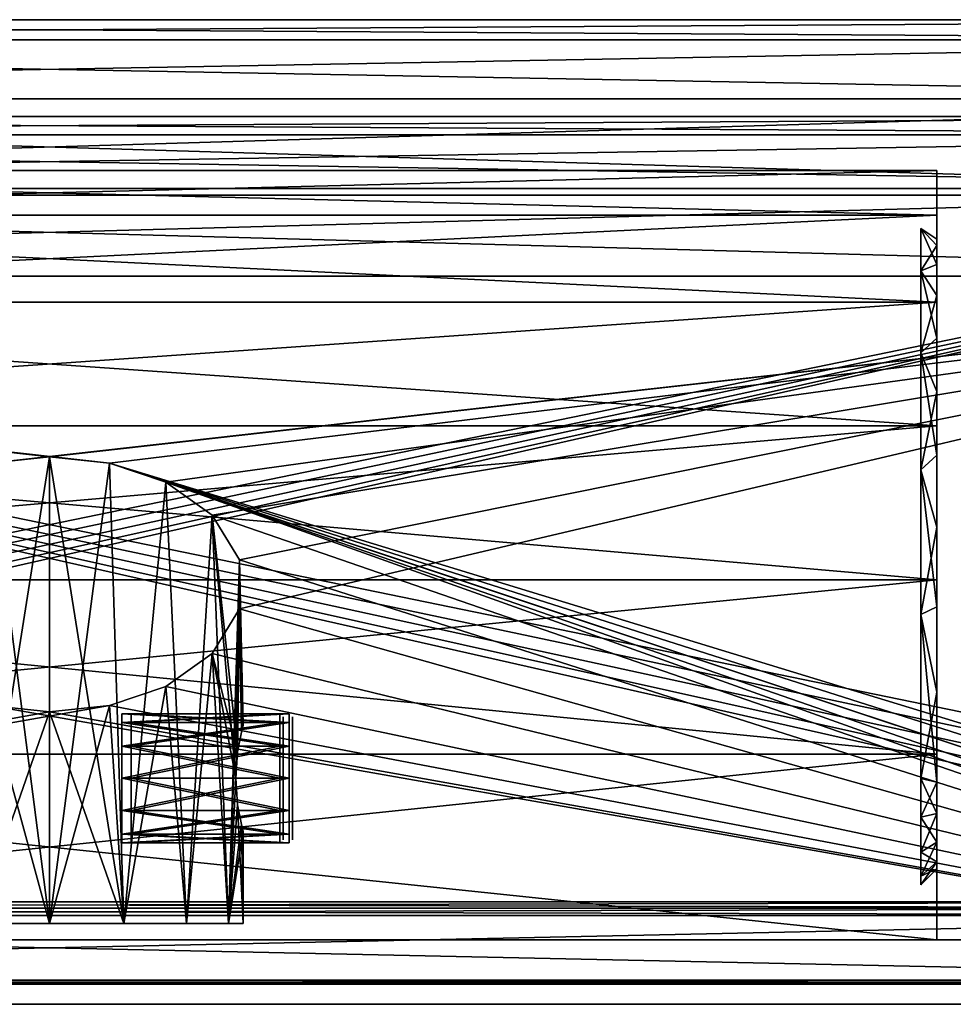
# Model space of a CAD drawing. Header units: millimetres. Extents: x -50 to 50, y 0 to 30.
# Tile 2 of 3: x -1 to 28, y 0 to 30. Entities that reach past the tile are written whole.
import ezdxf

# ---------------------------------------------------------------- set-up
doc = ezdxf.new("R2010")
doc.units = ezdxf.units.MM
doc.header["$LTSCALE"] = 65.185185
for name, color, linetype in [('1', 7, 'CONTINUOUS'), ('11', 7, 'CONTINUOUS'), ('12', 7, 'CONTINUOUS'), ('13', 7, 'CONTINUOUS'), ('14', 7, 'CONTINUOUS'), ('15', 7, 'CONTINUOUS'), ('16', 7, 'CONTINUOUS'), ('17', 7, 'CONTINUOUS'), ('18', 7, 'CONTINUOUS'), ('2', 7, 'CONTINUOUS'), ('23', 7, 'CONTINUOUS'), ('24', 7, 'CONTINUOUS'), ('25', 7, 'CONTINUOUS'), ('26', 7, 'CONTINUOUS'), ('31', 7, 'CONTINUOUS'), ('37', 7, 'CONTINUOUS'), ('41', 7, 'CONTINUOUS'), ('47', 7, 'CONTINUOUS'), ('52', 7, 'CONTINUOUS'), ('53', 7, 'CONTINUOUS'), ('54', 7, 'CONTINUOUS'), ('55', 7, 'CONTINUOUS'), ('56', 7, 'CONTINUOUS'), ('57', 7, 'CONTINUOUS'), ('58', 7, 'CONTINUOUS'), ('59', 7, 'CONTINUOUS'), ('60', 7, 'CONTINUOUS'), ('61', 7, 'CONTINUOUS'), ('62', 7, 'CONTINUOUS'), ('63', 7, 'CONTINUOUS')]:
    doc.layers.add(name, color=color, linetype=linetype)

msp = doc.modelspace()

# ---------------------------------------------------------------- linework, layer by layer
at = {"layer": '1', "color": 250, "linetype": 'Continuous', "true_color": 0x2b2b2b}
for points in [[(-49, 0, -45.5), (49, 0, -45.5), (-49, 0, 45.5), (-49, 0, -45.5)], [(-49, 0, 45.5), (49, 0, -45.5), (49, 0, 45.5), (-49, 0, 45.5)]]:
    msp.add_3dface(points, dxfattribs=at)
at = {"layer": '11', "color": 25, "linetype": 'Continuous', "true_color": 0xb36638}
for points in [[(-49.495, 4.087, -50.007), (-49.7, 4.655, -49.144), (49.7, 25.063, -18.146), (-49.495, 4.087, -50.007)], [(-49.7, 4.655, -49.144), (-49.7, 25.063, -18.146), (49.7, 25.063, -18.146), (-49.7, 4.655, -49.144)], [(-48.909, 3.606, -50.739), (-49.495, 4.087, -50.007), (49.7, 25.063, -18.146), (-48.909, 3.606, -50.739)], [(-48.033, 3.284, -51.227), (-48.909, 3.606, -50.739), (49.7, 25.063, -18.146), (-48.033, 3.284, -51.227)], [(-47, 3.171, -51.399), (-48.033, 3.284, -51.227), (49.7, 25.063, -18.146), (-47, 3.171, -51.399)], [(47, 3.171, -51.399), (-47, 3.171, -51.399), (49.7, 25.063, -18.146), (47, 3.171, -51.399)]]:
    msp.add_3dface(points, dxfattribs=at)
at = {"layer": '12', "color": 25, "linetype": 'Continuous', "true_color": 0xb36638}
for points in [[(-49.7, 30.5), (-49.7, 29.88, 6.364), (49.7, 30.5), (-49.7, 30.5)], [(49.7, 29.88, -6.364), (-49.7, 30.5), (49.7, 30.5), (49.7, 29.88, -6.364)], [(-49.7, 29.88, -6.364), (-49.7, 30.5), (49.7, 29.88, -6.364), (-49.7, 29.88, -6.364)], [(49.7, 30.5), (-49.7, 29.88, 6.364), (49.7, 29.88, 6.364), (49.7, 30.5)], [(-49.7, 29.88, 6.364), (-49.7, 28.045, 12.49), (49.7, 29.88, 6.364), (-49.7, 29.88, 6.364)], [(49.7, 28.045, -12.49), (-49.7, 29.88, -6.364), (49.7, 29.88, -6.364), (49.7, 28.045, -12.49)], [(-49.7, 28.045, -12.49), (-49.7, 29.88, -6.364), (49.7, 28.045, -12.49), (-49.7, 28.045, -12.49)], [(49.7, 29.88, 6.364), (-49.7, 28.045, 12.49), (49.7, 28.045, 12.49), (49.7, 29.88, 6.364)], [(49.7, 25.063, -18.146), (-49.7, 25.063, -18.146), (-49.7, 28.045, -12.49), (49.7, 25.063, -18.146)], [(-49.7, 28.045, 12.49), (-49.7, 25.063, 18.146), (49.7, 28.045, 12.49), (-49.7, 28.045, 12.49)], [(49.7, 25.063, -18.146), (-49.7, 28.045, -12.49), (49.7, 28.045, -12.49), (49.7, 25.063, -18.146)], [(49.7, 28.045, 12.49), (-49.7, 25.063, 18.146), (49.7, 25.063, 18.146), (49.7, 28.045, 12.49)]]:
    msp.add_3dface(points, dxfattribs=at)
at = {"layer": '13', "color": 25, "linetype": 'Continuous', "true_color": 0xb36638}
for points in [[(49.495, 4.087, 50.007), (-49.7, 25.063, 18.146), (48.909, 3.606, 50.739), (49.495, 4.087, 50.007)], [(49.7, 4.655, 49.144), (-49.7, 25.063, 18.146), (49.495, 4.087, 50.007), (49.7, 4.655, 49.144)], [(47, 3.171, 51.399), (-49.7, 25.063, 18.146), (-47, 3.171, 51.399), (47, 3.171, 51.399)], [(48.033, 3.284, 51.227), (-49.7, 25.063, 18.146), (47, 3.171, 51.399), (48.033, 3.284, 51.227)], [(49.7, 25.063, 18.146), (-49.7, 25.063, 18.146), (49.7, 4.655, 49.144), (49.7, 25.063, 18.146)], [(48.909, 3.606, 50.739), (-49.7, 25.063, 18.146), (48.033, 3.284, 51.227), (48.909, 3.606, 50.739)]]:
    msp.add_3dface(points, dxfattribs=at)
at = {"layer": '14', "color": 25, "linetype": 'Continuous', "true_color": 0xb36638}
for points in [[(-47, 0.751, 50.165), (47, 0.751, 50.165), (-47, 2.755, 51.485), (-47, 0.751, 50.165)], [(47, 0.751, 50.165), (47, 2.755, 51.485), (-47, 2.755, 51.485), (47, 0.751, 50.165)]]:
    msp.add_3dface(points, dxfattribs=at)
at = {"layer": '15', "color": 25, "linetype": 'Continuous', "true_color": 0xb36638}
for points in [[(-1.854, 16.766, 25.294), (-49.7, 22.557, 16.497), (49.7, 22.557, 16.497), (-1.854, 16.766, 25.294)], [(0, 16.959, 25), (-1.854, 16.766, 25.294), (49.7, 22.557, 16.497), (0, 16.959, 25)], [(1.854, 16.766, 25.294), (0, 16.959, 25), (49.7, 22.557, 16.497), (1.854, 16.766, 25.294)], [(3.599, 16.169, 26.199), (1.854, 16.766, 25.294), (49.7, 22.557, 16.497), (3.599, 16.169, 26.199)], [(5.041, 15.151, 27.747), (3.599, 16.169, 26.199), (49.7, 22.557, 16.497), (5.041, 15.151, 27.747)], [(5.887, 13.772, 29.841), (5.041, 15.151, 27.747), (49.7, 22.557, 16.497), (5.887, 13.772, 29.841)], [(47, 0.665, 49.749), (5.887, 12.246, 32.159), (49.7, 22.557, 16.497), (47, 0.665, 49.749)], [(5.887, 12.246, 32.159), (5.887, 13.772, 29.841), (49.7, 22.557, 16.497), (5.887, 12.246, 32.159)], [(5.041, 10.867, 34.253), (5.887, 12.246, 32.159), (47, 0.665, 49.749), (5.041, 10.867, 34.253)], [(3.599, 9.848, 35.801), (5.041, 10.867, 34.253), (47, 0.665, 49.749), (3.599, 9.848, 35.801)], [(1.854, 9.252, 36.706), (3.599, 9.848, 35.801), (47, 0.665, 49.749), (1.854, 9.252, 36.706)], [(0, 9.059, 37), (1.854, 9.252, 36.706), (-47, 0.665, 49.749), (0, 9.059, 37)], [(-1.854, 9.252, 36.706), (0, 9.059, 37), (-47, 0.665, 49.749), (-1.854, 9.252, 36.706)], [(-47, 0.665, 49.749), (1.854, 9.252, 36.706), (47, 0.665, 49.749), (-47, 0.665, 49.749)]]:
    msp.add_3dface(points, dxfattribs=at)
at = {"layer": '16', "color": 25, "linetype": 'Continuous', "true_color": 0xb36638}
for points in [[(-49.7, 27.5), (49.7, 26.937, 5.786), (-49.7, 26.937, 5.786), (-49.7, 27.5)], [(49.7, 27.5), (49.7, 26.937, 5.786), (-49.7, 27.5), (49.7, 27.5)], [(49.7, 26.937, -5.786), (49.7, 27.5), (-49.7, 26.937, -5.786), (49.7, 26.937, -5.786)], [(-49.7, 26.937, -5.786), (49.7, 27.5), (-49.7, 27.5), (-49.7, 26.937, -5.786)], [(49.7, 25.268, -11.354), (49.7, 26.937, -5.786), (-49.7, 25.268, -11.354), (49.7, 25.268, -11.354)], [(49.7, 26.937, 5.786), (49.7, 25.268, 11.354), (-49.7, 26.937, 5.786), (49.7, 26.937, 5.786)], [(-49.7, 26.937, 5.786), (49.7, 25.268, 11.354), (-49.7, 25.268, 11.354), (-49.7, 26.937, 5.786)], [(-49.7, 25.268, -11.354), (49.7, 26.937, -5.786), (-49.7, 26.937, -5.786), (-49.7, 25.268, -11.354)], [(49.7, 22.557, -16.497), (49.7, 25.268, -11.354), (-49.7, 22.557, -16.497), (49.7, 22.557, -16.497)], [(49.7, 25.268, 11.354), (49.7, 22.557, 16.497), (-49.7, 25.268, 11.354), (49.7, 25.268, 11.354)], [(-49.7, 22.557, -16.497), (49.7, 25.268, -11.354), (-49.7, 25.268, -11.354), (-49.7, 22.557, -16.497)], [(49.7, 22.557, 16.497), (-49.7, 22.557, 16.497), (-49.7, 25.268, 11.354), (49.7, 22.557, 16.497)]]:
    msp.add_3dface(points, dxfattribs=at)
at = {"layer": '17', "color": 25, "linetype": 'Continuous', "true_color": 0xb36638}
for points in [[(49.7, 22.557, -16.497), (-49.7, 22.557, -16.497), (1.854, 16.766, -25.294), (49.7, 22.557, -16.497)], [(0, 16.959, -25), (-49.7, 22.557, -16.497), (-1.854, 16.766, -25.294), (0, 16.959, -25)], [(-49.7, 22.557, -16.497), (0, 16.959, -25), (1.854, 16.766, -25.294), (-49.7, 22.557, -16.497)], [(49.7, 22.557, -16.497), (1.854, 16.766, -25.294), (49.7, 2.15, -47.494), (49.7, 22.557, -16.497)], [(49.495, 1.582, -48.357), (1.854, 16.766, -25.294), (48.909, 1.1, -49.089), (49.495, 1.582, -48.357)], [(49.7, 2.15, -47.494), (1.854, 16.766, -25.294), (49.495, 1.582, -48.357), (49.7, 2.15, -47.494)], [(1.854, 16.766, -25.294), (3.599, 16.169, -26.199), (48.909, 1.1, -49.089), (1.854, 16.766, -25.294)], [(48.033, 0.778, -49.578), (3.599, 16.169, -26.199), (47, 0.665, -49.749), (48.033, 0.778, -49.578)], [(48.909, 1.1, -49.089), (3.599, 16.169, -26.199), (48.033, 0.778, -49.578), (48.909, 1.1, -49.089)], [(3.599, 16.169, -26.199), (5.041, 15.151, -27.747), (47, 0.665, -49.749), (3.599, 16.169, -26.199)], [(5.041, 15.151, -27.747), (5.887, 13.772, -29.841), (47, 0.665, -49.749), (5.041, 15.151, -27.747)], [(5.887, 13.772, -29.841), (5.887, 12.246, -32.159), (47, 0.665, -49.749), (5.887, 13.772, -29.841)], [(5.887, 12.246, -32.159), (5.041, 10.867, -34.253), (47, 0.665, -49.749), (5.887, 12.246, -32.159)], [(5.041, 10.867, -34.253), (3.599, 9.848, -35.801), (47, 0.665, -49.749), (5.041, 10.867, -34.253)], [(3.599, 9.848, -35.801), (1.854, 9.252, -36.706), (47, 0.665, -49.749), (3.599, 9.848, -35.801)], [(47, 0.665, -49.749), (-1.854, 9.252, -36.706), (-47, 0.665, -49.749), (47, 0.665, -49.749)], [(0, 9.059, -37), (-1.854, 9.252, -36.706), (47, 0.665, -49.749), (0, 9.059, -37)], [(1.854, 9.252, -36.706), (0, 9.059, -37), (47, 0.665, -49.749), (1.854, 9.252, -36.706)]]:
    msp.add_3dface(points, dxfattribs=at)
at = {"layer": '18', "color": 25, "linetype": 'Continuous', "true_color": 0xb36638}
for points in [[(-47, 0.751, -50.165), (-47, 2.755, -51.485), (47, 2.755, -51.485), (-47, 0.751, -50.165)], [(47, 0.751, -50.165), (-47, 0.751, -50.165), (47, 2.755, -51.485), (47, 0.751, -50.165)]]:
    msp.add_3dface(points, dxfattribs=at)
at = {"layer": '2', "color": 250, "linetype": 'Continuous', "true_color": 0x2b2b2b}
for points in [[(-49, 2, 45.5), (49, 2, 45.5), (-49, 2, -45.5), (-49, 2, 45.5)], [(-49, 2, -45.5), (49, 2, 45.5), (49, 2, -45.5), (-49, 2, -45.5)]]:
    msp.add_3dface(points, dxfattribs=at)
at = {"layer": '23', "color": 25, "linetype": 'Continuous', "true_color": 0xb36638}
for points in [[(0, 16.959, 25), (1.854, 16.766, 25.294), (0, 2.5, 25), (0, 16.959, 25)], [(0, 2.5, 25), (1.854, 16.766, 25.294), (2.296, 2.5, 25.457), (0, 2.5, 25)], [(1.854, 16.766, 25.294), (3.599, 16.169, 26.199), (2.296, 2.5, 25.457), (1.854, 16.766, 25.294)], [(2.296, 2.5, 25.457), (3.599, 16.169, 26.199), (4.243, 2.5, 26.757), (2.296, 2.5, 25.457)], [(3.599, 16.169, 26.199), (5.041, 15.151, 27.747), (4.243, 2.5, 26.757), (3.599, 16.169, 26.199)], [(4.243, 2.5, 26.757), (5.041, 15.151, 27.747), (5.543, 2.5, 28.704), (4.243, 2.5, 26.757)], [(5.041, 15.151, 27.747), (5.887, 13.772, 29.841), (5.543, 2.5, 28.704), (5.041, 15.151, 27.747)], [(5.543, 2.5, 28.704), (5.887, 13.772, 29.841), (5.769, 7, 29.35), (5.543, 2.5, 28.704)], [(5.769, 7, 29.35), (5.887, 13.772, 29.841), (5.827, 7.82, 29.568), (5.769, 7, 29.35)], [(5.827, 7.82, 29.568), (5.887, 13.772, 29.841), (5.944, 8.432, 30.18), (5.827, 7.82, 29.568)], [(5.887, 13.772, 29.841), (5.887, 12.246, 32.159), (5.944, 8.432, 30.18), (5.887, 13.772, 29.841)], [(5.887, 12.246, 32.159), (5.041, 10.867, 34.253), (5.827, 7.82, 32.432), (5.887, 12.246, 32.159)], [(5.944, 8.432, 31.82), (5.887, 12.246, 32.159), (5.827, 7.82, 32.432), (5.944, 8.432, 31.82)], [(5.944, 8.432, 30.18), (5.887, 12.246, 32.159), (6, 8.65, 31), (5.944, 8.432, 30.18)], [(6, 8.65, 31), (5.887, 12.246, 32.159), (5.944, 8.432, 31.82), (6, 8.65, 31)], [(5.041, 10.867, 34.253), (3.599, 9.848, 35.801), (4.243, 2.5, 35.243), (5.041, 10.867, 34.253)], [(5.543, 2.5, 33.296), (5.041, 10.867, 34.253), (4.243, 2.5, 35.243), (5.543, 2.5, 33.296)], [(5.041, 10.867, 34.253), (5.543, 2.5, 33.296), (5.769, 7, 32.65), (5.041, 10.867, 34.253)], [(5.041, 10.867, 34.253), (5.769, 7, 32.65), (5.827, 7.82, 32.432), (5.041, 10.867, 34.253)], [(3.599, 9.848, 35.801), (1.854, 9.252, 36.706), (2.296, 2.5, 36.543), (3.599, 9.848, 35.801)], [(4.243, 2.5, 35.243), (3.599, 9.848, 35.801), (2.296, 2.5, 36.543), (4.243, 2.5, 35.243)], [(1.854, 9.252, 36.706), (0, 9.059, 37), (2.296, 2.5, 36.543), (1.854, 9.252, 36.706)], [(2.296, 2.5, 36.543), (0, 9.059, 37), (0, 2.5, 37), (2.296, 2.5, 36.543)], [(5.769, 7, 32.65), (5.543, 2.5, 33.296), (5.827, 6.18, 32.432), (5.769, 7, 32.65)], [(5.827, 6.18, 29.568), (5.543, 2.5, 28.704), (5.769, 7, 29.35), (5.827, 6.18, 29.568)], [(5.543, 2.5, 33.296), (6, 2.5, 31), (5.827, 6.18, 32.432), (5.543, 2.5, 33.296)], [(5.944, 5.568, 30.18), (5.543, 2.5, 28.704), (5.827, 6.18, 29.568), (5.944, 5.568, 30.18)], [(5.827, 6.18, 32.432), (6, 2.5, 31), (5.944, 5.568, 31.82), (5.827, 6.18, 32.432)], [(6, 5.35, 31), (5.543, 2.5, 28.704), (5.944, 5.568, 30.18), (6, 5.35, 31)], [(5.944, 5.568, 31.82), (6, 2.5, 31), (6, 5.35, 31), (5.944, 5.568, 31.82)], [(6, 2.5, 31), (5.543, 2.5, 28.704), (6, 5.35, 31), (6, 2.5, 31)]]:
    msp.add_3dface(points, dxfattribs=at)
at = {"layer": '24', "color": 25, "linetype": 'Continuous', "true_color": 0xb36638}
for points in [[(-1.854, 16.766, 25.294), (0, 16.959, 25), (-2.296, 2.5, 25.457), (-1.854, 16.766, 25.294)], [(0, 16.959, 25), (0, 2.5, 25), (-2.296, 2.5, 25.457), (0, 16.959, 25)], [(0, 2.5, 37), (-1.854, 9.252, 36.706), (-2.296, 2.5, 36.543), (0, 2.5, 37)], [(0, 9.059, 37), (-1.854, 9.252, 36.706), (0, 2.5, 37), (0, 9.059, 37)]]:
    msp.add_3dface(points, dxfattribs=at)
at = {"layer": '25', "color": 25, "linetype": 'Continuous', "true_color": 0xb36638}
for points in [[(1.854, 16.766, -25.294), (0, 16.959, -25), (2.296, 2.5, -25.457), (1.854, 16.766, -25.294)], [(2.296, 2.5, -25.457), (0, 16.959, -25), (0, 2.5, -25), (2.296, 2.5, -25.457)], [(3.599, 16.169, -26.199), (1.854, 16.766, -25.294), (2.296, 2.5, -25.457), (3.599, 16.169, -26.199)], [(4.243, 2.5, -26.757), (3.599, 16.169, -26.199), (2.296, 2.5, -25.457), (4.243, 2.5, -26.757)], [(5.041, 15.151, -27.747), (3.599, 16.169, -26.199), (4.243, 2.5, -26.757), (5.041, 15.151, -27.747)], [(5.543, 2.5, -28.704), (5.041, 15.151, -27.747), (4.243, 2.5, -26.757), (5.543, 2.5, -28.704)], [(5.887, 13.772, -29.841), (5.041, 15.151, -27.747), (5.827, 7.82, -29.568), (5.887, 13.772, -29.841)], [(5.041, 15.151, -27.747), (5.769, 7, -29.35), (5.827, 7.82, -29.568), (5.041, 15.151, -27.747)], [(5.041, 15.151, -27.747), (5.543, 2.5, -28.704), (5.769, 7, -29.35), (5.041, 15.151, -27.747)], [(5.944, 8.432, -30.18), (5.887, 13.772, -29.841), (5.827, 7.82, -29.568), (5.944, 8.432, -30.18)], [(5.887, 12.246, -32.159), (5.887, 13.772, -29.841), (5.944, 8.432, -31.82), (5.887, 12.246, -32.159)], [(6, 8.65, -31), (5.887, 13.772, -29.841), (5.944, 8.432, -30.18), (6, 8.65, -31)], [(5.944, 8.432, -31.82), (5.887, 13.772, -29.841), (6, 8.65, -31), (5.944, 8.432, -31.82)], [(5.041, 10.867, -34.253), (5.887, 12.246, -32.159), (5.543, 2.5, -33.296), (5.041, 10.867, -34.253)], [(5.543, 2.5, -33.296), (5.887, 12.246, -32.159), (5.769, 7, -32.65), (5.543, 2.5, -33.296)], [(5.769, 7, -32.65), (5.887, 12.246, -32.159), (5.827, 7.82, -32.432), (5.769, 7, -32.65)], [(5.827, 7.82, -32.432), (5.887, 12.246, -32.159), (5.944, 8.432, -31.82), (5.827, 7.82, -32.432)], [(3.599, 9.848, -35.801), (5.041, 10.867, -34.253), (4.243, 2.5, -35.243), (3.599, 9.848, -35.801)], [(4.243, 2.5, -35.243), (5.041, 10.867, -34.253), (5.543, 2.5, -33.296), (4.243, 2.5, -35.243)], [(1.854, 9.252, -36.706), (3.599, 9.848, -35.801), (2.296, 2.5, -36.543), (1.854, 9.252, -36.706)], [(2.296, 2.5, -36.543), (3.599, 9.848, -35.801), (4.243, 2.5, -35.243), (2.296, 2.5, -36.543)], [(0, 2.5, -37), (1.854, 9.252, -36.706), (2.296, 2.5, -36.543), (0, 2.5, -37)], [(0, 9.059, -37), (1.854, 9.252, -36.706), (0, 2.5, -37), (0, 9.059, -37)], [(5.827, 6.18, -32.432), (5.543, 2.5, -33.296), (5.769, 7, -32.65), (5.827, 6.18, -32.432)], [(5.769, 7, -29.35), (5.543, 2.5, -28.704), (5.827, 6.18, -29.568), (5.769, 7, -29.35)], [(5.944, 5.568, -31.82), (5.543, 2.5, -33.296), (5.827, 6.18, -32.432), (5.944, 5.568, -31.82)], [(5.543, 2.5, -28.704), (6, 2.5, -31), (5.827, 6.18, -29.568), (5.543, 2.5, -28.704)], [(5.827, 6.18, -29.568), (6, 2.5, -31), (5.944, 5.568, -30.18), (5.827, 6.18, -29.568)], [(6, 5.35, -31), (5.543, 2.5, -33.296), (5.944, 5.568, -31.82), (6, 5.35, -31)], [(5.944, 5.568, -30.18), (6, 2.5, -31), (6, 5.35, -31), (5.944, 5.568, -30.18)], [(6, 2.5, -31), (5.543, 2.5, -33.296), (6, 5.35, -31), (6, 2.5, -31)]]:
    msp.add_3dface(points, dxfattribs=at)
at = {"layer": '26', "color": 25, "linetype": 'Continuous', "true_color": 0xb36638}
for points in [[(0, 16.959, -25), (-1.854, 16.766, -25.294), (0, 2.5, -25), (0, 16.959, -25)], [(0, 2.5, -25), (-1.854, 16.766, -25.294), (-2.296, 2.5, -25.457), (0, 2.5, -25)], [(-1.854, 9.252, -36.706), (0, 9.059, -37), (-2.296, 2.5, -36.543), (-1.854, 9.252, -36.706)], [(0, 9.059, -37), (0, 2.5, -37), (-2.296, 2.5, -36.543), (0, 9.059, -37)]]:
    msp.add_3dface(points, dxfattribs=at)
at = {"layer": '31', "color": 25, "linetype": 'Continuous', "true_color": 0xb36638}
for points in [[(-47, 3.171, -51.399), (47, 2.981, -51.528), (-47, 2.981, -51.528), (-47, 3.171, -51.399)], [(-47, 3.171, -51.399), (47, 3.171, -51.399), (47, 2.981, -51.528), (-47, 3.171, -51.399)], [(47, 2.981, -51.528), (47, 2.755, -51.485), (-47, 2.981, -51.528), (47, 2.981, -51.528)], [(47, 2.755, -51.485), (-47, 2.755, -51.485), (-47, 2.981, -51.528), (47, 2.755, -51.485)]]:
    msp.add_3dface(points, dxfattribs=at)
at = {"layer": '37', "color": 25, "linetype": 'Continuous', "true_color": 0xb36638}
for points in [[(47, 3.171, 51.399), (-47, 2.981, 51.528), (47, 2.981, 51.528), (47, 3.171, 51.399)], [(47, 3.171, 51.399), (-47, 3.171, 51.399), (-47, 2.981, 51.528), (47, 3.171, 51.399)], [(-47, 2.755, 51.485), (47, 2.755, 51.485), (47, 2.981, 51.528), (-47, 2.755, 51.485)], [(-47, 2.981, 51.528), (-47, 2.755, 51.485), (47, 2.981, 51.528), (-47, 2.981, 51.528)]]:
    msp.add_3dface(points, dxfattribs=at)
at = {"layer": '41', "color": 25, "linetype": 'Continuous', "true_color": 0xb36638}
for points in [[(47, 0.622, 49.975), (47, 0.751, 50.165), (-47, 0.622, 49.975), (47, 0.622, 49.975)], [(47, 0.751, 50.165), (-47, 0.751, 50.165), (-47, 0.622, 49.975), (47, 0.751, 50.165)], [(-47, 0.665, 49.749), (47, 0.665, 49.749), (47, 0.622, 49.975), (-47, 0.665, 49.749)], [(-47, 0.665, 49.749), (47, 0.622, 49.975), (-47, 0.622, 49.975), (-47, 0.665, 49.749)]]:
    msp.add_3dface(points, dxfattribs=at)
at = {"layer": '47', "color": 25, "linetype": 'Continuous', "true_color": 0xb36638}
for points in [[(-47, 0.622, -49.975), (-47, 0.751, -50.165), (47, 0.622, -49.975), (-47, 0.622, -49.975)], [(-47, 0.751, -50.165), (47, 0.751, -50.165), (47, 0.622, -49.975), (-47, 0.751, -50.165)], [(47, 0.665, -49.749), (-47, 0.665, -49.749), (-47, 0.622, -49.975), (47, 0.665, -49.749)], [(47, 0.665, -49.749), (-47, 0.622, -49.975), (47, 0.622, -49.975), (47, 0.665, -49.749)]]:
    msp.add_3dface(points, dxfattribs=at)
at = {"layer": '52', "color": 9, "linetype": 'Continuous', "true_color": 0xc2b8c9}
for points in [[(27.5, 25.825, 2.893), (27.5, 24.44, 8.511), (27.5, 23.019, 8.029), (27.5, 25.825, 2.893)], [(27.5, 25.825, -2.893), (27.5, 25.825, 2.893), (27.5, 24.334, -2.73), (27.5, 25.825, -2.893)], [(27.5, 24.334, -2.73), (27.5, 25.825, 2.893), (27.5, 24.334, 2.73), (27.5, 24.334, -2.73)], [(27.5, 23.019, -8.029), (27.5, 25.825, -2.893), (27.5, 24.334, -2.73), (27.5, 23.019, -8.029)], [(27.5, 24.44, -8.511), (27.5, 25.825, -2.893), (27.5, 23.019, -8.029), (27.5, 24.44, -8.511)], [(27.5, 24.334, 2.73), (27.5, 25.825, 2.893), (27.5, 23.019, 8.029), (27.5, 24.334, 2.73)], [(27.5, 24.44, 8.511), (27.5, 21.752, 13.634), (27.5, 20.466, 12.855), (27.5, 24.44, 8.511)], [(27.5, 23.019, 8.029), (27.5, 24.44, 8.511), (27.5, 20.466, 12.855), (27.5, 23.019, 8.029)], [(27.5, 20.466, -12.855), (27.5, 24.44, -8.511), (27.5, 23.019, -8.029), (27.5, 20.466, -12.855)], [(27.5, 21.752, -13.634), (27.5, 24.44, -8.511), (27.5, 20.466, -12.855), (27.5, 21.752, -13.634)], [(27.5, 21.752, 13.634), (27.5, 17.915, 17.964), (27.5, 16.826, 16.925), (27.5, 21.752, 13.634)], [(27.5, 20.466, 12.855), (27.5, 21.752, 13.634), (27.5, 16.826, 16.925), (27.5, 20.466, 12.855)], [(27.5, 16.826, -16.925), (27.5, 21.752, -13.634), (27.5, 20.466, -12.855), (27.5, 16.826, -16.925)], [(27.5, 17.915, -17.964), (27.5, 21.752, -13.634), (27.5, 16.826, -16.925), (27.5, 17.915, -17.964)], [(27.5, 16.826, 16.925), (27.5, 17.915, 17.964), (27.5, 12.313, 19.997), (27.5, 16.826, 16.925)], [(27.5, 17.915, 17.964), (27.5, 13.153, 21.251), (27.5, 12.313, 19.997), (27.5, 17.915, 17.964)], [(27.5, 12.313, -19.997), (27.5, 17.915, -17.964), (27.5, 16.826, -16.925), (27.5, 12.313, -19.997)], [(27.5, 13.153, -21.251), (27.5, 17.915, -17.964), (27.5, 12.313, -19.997), (27.5, 13.153, -21.251)], [(27.5, 12.313, 19.997), (27.5, 13.153, 21.251), (27.5, 7.192, 21.893), (27.5, 12.313, 19.997)], [(27.5, 13.153, 21.251), (27.5, 7.744, 23.303), (27.5, 7.192, 21.893), (27.5, 13.153, 21.251)], [(27.5, 7.192, -21.893), (27.5, 13.153, -21.251), (27.5, 12.313, -19.997), (27.5, 7.192, -21.893)], [(27.5, 7.744, -23.303), (27.5, 13.153, -21.251), (27.5, 7.192, -21.893), (27.5, 7.744, -23.303)], [(27.5, 7.744, 23.303), (27.5, 2, 24), (27.5, 4.639, 21.327), (27.5, 7.744, 23.303)], [(27.5, 7.192, 21.893), (27.5, 7.744, 23.303), (27.5, 5.851, 21.903), (27.5, 7.192, 21.893)], [(27.5, 5.851, 21.903), (27.5, 7.744, 23.303), (27.5, 4.639, 21.327), (27.5, 5.851, 21.903)], [(27.5, 5.851, -21.903), (27.5, 7.744, -23.303), (27.5, 7.192, -21.893), (27.5, 5.851, -21.903)], [(27.5, 2, -24), (27.5, 7.744, -23.303), (27.5, 5.851, -21.903), (27.5, 2, -24)], [(27.5, 4.639, -21.327), (27.5, 2, -24), (27.5, 5.851, -21.903), (27.5, 4.639, -21.327)], [(27.5, 4.639, 21.327), (27.5, 2, 24), (27.5, 3.8, 20.281), (27.5, 4.639, 21.327)], [(27.5, 3.8, -20.281), (27.5, 2, -24), (27.5, 4.639, -21.327), (27.5, 3.8, -20.281)], [(27.5, 2, 24), (27.5, 3.5, 18.974), (27.5, 3.8, 20.281), (27.5, 2, 24)], [(27.5, 3.5, -18.974), (27.5, 2, -24), (27.5, 3.8, -20.281), (27.5, 3.5, -18.974)], [(27.5, 2, 24), (27.5, 2, -24), (27.5, 3.5, 18.974), (27.5, 2, 24)], [(27.5, 3.5, 18.974), (27.5, 2, -24), (27.5, 3.5, -18.974), (27.5, 3.5, 18.974)]]:
    msp.add_3dface(points, dxfattribs=at)
at = {"layer": '53', "color": 9, "linetype": 'Continuous', "true_color": 0xc2b8c9}
for points in [[(-27.5, 24.44, -8.511), (-27.5, 25.825, -2.893), (27.5, 24.44, -8.511), (-27.5, 24.44, -8.511)], [(-27.5, 25.825, -2.893), (-27.5, 25.825, 2.893), (27.5, 25.825, -2.893), (-27.5, 25.825, -2.893)], [(-27.5, 25.825, -2.893), (27.5, 25.825, -2.893), (27.5, 24.44, -8.511), (-27.5, 25.825, -2.893)], [(-27.5, 25.825, 2.893), (-27.5, 24.44, 8.511), (27.5, 25.825, 2.893), (-27.5, 25.825, 2.893)], [(-27.5, 25.825, 2.893), (27.5, 25.825, 2.893), (27.5, 25.825, -2.893), (-27.5, 25.825, 2.893)], [(-27.5, 24.44, 8.511), (27.5, 24.44, 8.511), (27.5, 25.825, 2.893), (-27.5, 24.44, 8.511)], [(-27.5, 24.44, -8.511), (27.5, 24.44, -8.511), (27.5, 21.752, -13.634), (-27.5, 24.44, -8.511)], [(-27.5, 21.752, -13.634), (-27.5, 24.44, -8.511), (27.5, 21.752, -13.634), (-27.5, 21.752, -13.634)], [(-27.5, 21.752, 13.634), (27.5, 21.752, 13.634), (27.5, 24.44, 8.511), (-27.5, 21.752, 13.634)], [(-27.5, 24.44, 8.511), (-27.5, 21.752, 13.634), (27.5, 24.44, 8.511), (-27.5, 24.44, 8.511)], [(-27.5, 21.752, -13.634), (27.5, 21.752, -13.634), (27.5, 17.915, -17.964), (-27.5, 21.752, -13.634)], [(-27.5, 17.915, -17.964), (-27.5, 21.752, -13.634), (27.5, 17.915, -17.964), (-27.5, 17.915, -17.964)], [(-27.5, 17.915, 17.964), (27.5, 17.915, 17.964), (27.5, 21.752, 13.634), (-27.5, 17.915, 17.964)], [(-27.5, 21.752, 13.634), (-27.5, 17.915, 17.964), (27.5, 21.752, 13.634), (-27.5, 21.752, 13.634)], [(-27.5, 17.915, -17.964), (27.5, 17.915, -17.964), (27.5, 13.153, -21.251), (-27.5, 17.915, -17.964)], [(-27.5, 13.153, -21.251), (-27.5, 17.915, -17.964), (27.5, 13.153, -21.251), (-27.5, 13.153, -21.251)], [(-27.5, 13.153, 21.251), (27.5, 13.153, 21.251), (27.5, 17.915, 17.964), (-27.5, 13.153, 21.251)], [(-27.5, 17.915, 17.964), (-27.5, 13.153, 21.251), (27.5, 17.915, 17.964), (-27.5, 17.915, 17.964)], [(-27.5, 13.153, -21.251), (27.5, 13.153, -21.251), (27.5, 7.744, -23.303), (-27.5, 13.153, -21.251)], [(-27.5, 7.744, -23.303), (-27.5, 13.153, -21.251), (27.5, 7.744, -23.303), (-27.5, 7.744, -23.303)], [(-27.5, 7.744, 23.303), (27.5, 7.744, 23.303), (27.5, 13.153, 21.251), (-27.5, 7.744, 23.303)], [(-27.5, 13.153, 21.251), (-27.5, 7.744, 23.303), (27.5, 13.153, 21.251), (-27.5, 13.153, 21.251)], [(-27.5, 7.744, -23.303), (27.5, 7.744, -23.303), (27.5, 2, -24), (-27.5, 7.744, -23.303)], [(-27.5, 2, -24), (-27.5, 7.744, -23.303), (27.5, 2, -24), (-27.5, 2, -24)], [(-27.5, 2, 24), (27.5, 2, 24), (27.5, 7.744, 23.303), (-27.5, 2, 24)], [(-27.5, 7.744, 23.303), (-27.5, 2, 24), (27.5, 7.744, 23.303), (-27.5, 7.744, 23.303)]]:
    msp.add_3dface(points, dxfattribs=at)
at = {"layer": '54', "color": 250, "linetype": 'Continuous', "true_color": 0x1c1c1c}
for points in [[(27.5, 23.504, -2.899), (27.5, 23.7, 0), (27.5, 4.2, -18.881), (27.5, 23.504, -2.899)], [(27.5, 23.7, 0), (27.5, 23.504, 2.899), (27.5, 4.2, -18.881), (27.5, 23.7, 0)], [(27.5, 22.92, -5.746), (27.5, 23.504, -2.899), (27.5, 4.2, -18.881), (27.5, 22.92, -5.746)], [(27.5, 23.504, 2.899), (27.5, 22.92, 5.746), (27.5, 4.2, -18.881), (27.5, 23.504, 2.899)], [(27.5, 21.958, -8.488), (27.5, 22.92, -5.746), (27.5, 4.2, -18.881), (27.5, 21.958, -8.488)], [(27.5, 22.92, 5.746), (27.5, 21.958, 8.488), (27.5, 4.2, -18.881), (27.5, 22.92, 5.746)], [(27.5, 20.637, -11.076), (27.5, 21.958, -8.488), (27.5, 4.2, -18.881), (27.5, 20.637, -11.076)], [(27.5, 21.958, 8.488), (27.5, 20.637, 11.076), (27.5, 4.2, -18.881), (27.5, 21.958, 8.488)], [(27.5, 20.637, 11.076), (27.5, 18.979, 13.462), (27.5, 4.2, -18.881), (27.5, 20.637, 11.076)], [(27.5, 18.979, -13.462), (27.5, 20.637, -11.076), (27.5, 4.2, -18.881), (27.5, 18.979, -13.462)], [(27.5, 17.015, -15.604), (27.5, 18.979, -13.462), (27.5, 4.2, -18.881), (27.5, 17.015, -15.604)], [(27.5, 18.979, 13.462), (27.5, 17.015, 15.604), (27.5, 4.2, -18.881), (27.5, 18.979, 13.462)], [(27.5, 14.781, -17.463), (27.5, 17.015, -15.604), (27.5, 4.2, -18.881), (27.5, 14.781, -17.463)], [(27.5, 17.015, 15.604), (27.5, 14.781, 17.463), (27.5, 4.2, -18.881), (27.5, 17.015, 15.604)], [(27.5, 12.317, -19.004), (27.5, 14.781, -17.463), (27.5, 4.2, -18.881), (27.5, 12.317, -19.004)], [(27.5, 14.781, 17.463), (27.5, 12.317, 19.004), (27.5, 4.2, 18.881), (27.5, 14.781, 17.463)], [(27.5, 4.2, -18.881), (27.5, 14.781, 17.463), (27.5, 4.2, 18.881), (27.5, 4.2, -18.881)], [(27.5, 9.669, -20.199), (27.5, 12.317, -19.004), (27.5, 4.417, -19.835), (27.5, 9.669, -20.199)], [(27.5, 4.417, -19.835), (27.5, 12.317, -19.004), (27.5, 4.2, -18.881), (27.5, 4.417, -19.835)], [(27.5, 4.2, 18.881), (27.5, 12.317, 19.004), (27.5, 4.417, 19.835), (27.5, 4.2, 18.881)], [(27.5, 12.317, 19.004), (27.5, 9.669, 20.199), (27.5, 4.417, 19.835), (27.5, 12.317, 19.004)], [(27.5, 6.884, -21.028), (27.5, 9.669, -20.199), (27.5, 5.906, -21.025), (27.5, 6.884, -21.028)], [(27.5, 5.906, -21.025), (27.5, 9.669, -20.199), (27.5, 5.026, -20.6), (27.5, 5.906, -21.025)], [(27.5, 5.026, -20.6), (27.5, 9.669, -20.199), (27.5, 4.417, -19.835), (27.5, 5.026, -20.6)], [(27.5, 4.417, 19.835), (27.5, 9.669, 20.199), (27.5, 5.026, 20.6), (27.5, 4.417, 19.835)], [(27.5, 9.669, 20.199), (27.5, 6.884, 21.028), (27.5, 5.026, 20.6), (27.5, 9.669, 20.199)], [(27.5, 5.026, 20.6), (27.5, 6.884, 21.028), (27.5, 5.906, 21.025), (27.5, 5.026, 20.6)]]:
    msp.add_3dface(points, dxfattribs=at)
at = {"layer": '55', "color": 250, "linetype": 'Continuous', "true_color": 0x1c1c1c}
for points in [[(27, 24.034, -2.698), (27.5, 22.92, -5.746), (27, 22.724, -7.933), (27, 24.034, -2.698)], [(27.5, 23.504, -2.899), (27.5, 22.92, -5.746), (27, 24.034, -2.698), (27.5, 23.504, -2.899)], [(27, 24.034, 2.698), (27.5, 23.7, 0), (27, 24.034, -2.698), (27, 24.034, 2.698)], [(27.5, 23.7, 0), (27.5, 23.504, -2.899), (27, 24.034, -2.698), (27.5, 23.7, 0)], [(27, 22.724, 7.933), (27.5, 23.504, 2.899), (27, 24.034, 2.698), (27, 22.724, 7.933)], [(27.5, 23.504, 2.899), (27.5, 23.7, 0), (27, 24.034, 2.698), (27.5, 23.504, 2.899)], [(27.5, 22.92, 5.746), (27.5, 23.504, 2.899), (27, 22.724, 7.933), (27.5, 22.92, 5.746)], [(27.5, 21.958, 8.488), (27.5, 22.92, 5.746), (27, 22.724, 7.933), (27.5, 21.958, 8.488)], [(27.5, 22.92, -5.746), (27.5, 21.958, -8.488), (27, 22.724, -7.933), (27.5, 22.92, -5.746)], [(27, 22.724, -7.933), (27.5, 20.637, -11.076), (27, 20.181, -12.693), (27, 22.724, -7.933)], [(27.5, 21.958, -8.488), (27.5, 20.637, -11.076), (27, 22.724, -7.933), (27.5, 21.958, -8.488)], [(27, 20.181, 12.693), (27.5, 21.958, 8.488), (27, 22.724, 7.933), (27, 20.181, 12.693)], [(27.5, 20.637, 11.076), (27.5, 21.958, 8.488), (27, 20.181, 12.693), (27.5, 20.637, 11.076)], [(27.5, 20.637, -11.076), (27.5, 18.979, -13.462), (27, 20.181, -12.693), (27.5, 20.637, -11.076)], [(27.5, 18.979, 13.462), (27.5, 20.637, 11.076), (27, 20.181, 12.693), (27.5, 18.979, 13.462)], [(27.5, 18.979, -13.462), (27.5, 17.015, -15.604), (27, 20.181, -12.693), (27.5, 18.979, -13.462)], [(27, 20.181, -12.693), (27.5, 17.015, -15.604), (27, 16.559, -16.693), (27, 20.181, -12.693)], [(27, 16.559, 16.693), (27.5, 18.979, 13.462), (27, 20.181, 12.693), (27, 16.559, 16.693)], [(27.5, 17.015, 15.604), (27.5, 18.979, 13.462), (27, 16.559, 16.693), (27.5, 17.015, 15.604)], [(27.5, 17.015, -15.604), (27.5, 14.781, -17.463), (27, 16.559, -16.693), (27.5, 17.015, -15.604)], [(27.5, 14.781, 17.463), (27.5, 17.015, 15.604), (27, 16.559, 16.693), (27.5, 14.781, 17.463)], [(27, 16.559, -16.693), (27.5, 12.317, -19.004), (27, 12.073, -19.694), (27, 16.559, -16.693)], [(27.5, 14.781, -17.463), (27.5, 12.317, -19.004), (27, 16.559, -16.693), (27.5, 14.781, -17.463)], [(27, 12.073, 19.694), (27.5, 14.781, 17.463), (27, 16.559, 16.693), (27, 12.073, 19.694)], [(27.5, 12.317, 19.004), (27.5, 14.781, 17.463), (27, 12.073, 19.694), (27.5, 12.317, 19.004)], [(27.5, 9.669, 20.199), (27.5, 12.317, 19.004), (27, 12.073, 19.694), (27.5, 9.669, 20.199)], [(27.5, 12.317, -19.004), (27.5, 9.669, -20.199), (27, 12.073, -19.694), (27.5, 12.317, -19.004)], [(27, 12.073, -19.694), (27.5, 6.884, -21.028), (27, 6.994, -21.515), (27, 12.073, -19.694)], [(27, 6.994, 21.515), (27.5, 9.669, 20.199), (27, 12.073, 19.694), (27, 6.994, 21.515)], [(27.5, 9.669, -20.199), (27.5, 6.884, -21.028), (27, 12.073, -19.694), (27.5, 9.669, -20.199)], [(27.5, 6.884, 21.028), (27.5, 9.669, 20.199), (27, 6.994, 21.515), (27.5, 6.884, 21.028)]]:
    msp.add_3dface(points, dxfattribs=at)
at = {"layer": '56', "color": 250, "linetype": 'Continuous', "true_color": 0x1c1c1c}
for points in [[(27, 6.994, -21.515), (27.5, 5.906, -21.025), (27, 5.794, -21.512), (27, 6.994, -21.515)], [(27.5, 6.884, -21.028), (27.5, 5.906, -21.025), (27, 6.994, -21.515), (27.5, 6.884, -21.028)], [(27.5, 5.906, -21.025), (27.5, 5.026, -20.6), (27, 5.794, -21.512), (27.5, 5.906, -21.025)], [(27, 5.794, -21.512), (27.5, 5.026, -20.6), (27, 4.714, -20.99), (27, 5.794, -21.512)], [(27.5, 5.026, -20.6), (27.5, 4.417, -19.835), (27, 4.714, -20.99), (27.5, 5.026, -20.6)], [(27, 4.714, -20.99), (27.5, 4.417, -19.835), (27, 3.967, -20.051), (27, 4.714, -20.99)], [(27.5, 4.417, -19.835), (27.5, 4.2, -18.881), (27, 3.967, -20.051), (27.5, 4.417, -19.835)], [(27, 3.967, -20.051), (27.5, 4.2, -18.881), (27, 3.7, -18.881), (27, 3.967, -20.051)]]:
    msp.add_3dface(points, dxfattribs=at)
at = {"layer": '57', "color": 250, "linetype": 'Continuous', "true_color": 0x1c1c1c}
for points in [[(27.5, 6.884, 21.028), (27, 6.994, 21.515), (27, 5.794, 21.512), (27.5, 6.884, 21.028)], [(27.5, 5.906, 21.025), (27.5, 6.884, 21.028), (27, 5.794, 21.512), (27.5, 5.906, 21.025)], [(27, 4.714, 20.99), (27.5, 5.906, 21.025), (27, 5.794, 21.512), (27, 4.714, 20.99)], [(27.5, 5.026, 20.6), (27.5, 5.906, 21.025), (27, 4.714, 20.99), (27.5, 5.026, 20.6)], [(27, 3.967, 20.051), (27.5, 5.026, 20.6), (27, 4.714, 20.99), (27, 3.967, 20.051)], [(27.5, 4.417, 19.835), (27.5, 5.026, 20.6), (27, 3.967, 20.051), (27.5, 4.417, 19.835)], [(27, 3.7, 18.881), (27.5, 4.417, 19.835), (27, 3.967, 20.051), (27, 3.7, 18.881)], [(27.5, 4.2, 18.881), (27.5, 4.417, 19.835), (27, 3.7, 18.881), (27.5, 4.2, 18.881)]]:
    msp.add_3dface(points, dxfattribs=at)
at = {"layer": '58', "color": 33, "linetype": 'Continuous', "true_color": 0xb39c7d}
for points in [[(7.237, 8.285, 31), (7.237, 8.9, 31), (7.237, 8.258, 31.1), (7.237, 8.285, 31)], [(7.237, 8.258, 30.9), (7.237, 8.9, 31), (7.237, 8.285, 31), (7.237, 8.258, 30.9)], [(7.237, 8.646, 30.05), (7.237, 8.9, 31), (7.237, 8.258, 30.9), (7.237, 8.646, 30.05)], [(7.237, 8.9, 31), (7.237, 8.646, 31.95), (7.237, 8.258, 31.1), (7.237, 8.9, 31)], [(7.237, 8.646, 30.05), (7.237, 8.258, 30.9), (7.237, 7.715, 29.961), (7.237, 8.646, 30.05)], [(7.237, 6.05, 29.355), (7.237, 8.646, 30.05), (7.237, 7.542, 29.861), (7.237, 6.05, 29.355)], [(7.237, 7.95, 29.355), (7.237, 8.646, 30.05), (7.237, 6.05, 29.355), (7.237, 7.95, 29.355)], [(7.237, 8.258, 31.1), (7.237, 8.646, 31.95), (7.237, 7.715, 32.039), (7.237, 8.258, 31.1)], [(7.237, 7.542, 29.861), (7.237, 8.646, 30.05), (7.237, 7.642, 29.888), (7.237, 7.542, 29.861)], [(7.237, 7.642, 29.888), (7.237, 8.646, 30.05), (7.237, 7.715, 29.961), (7.237, 7.642, 29.888)], [(7.237, 8.646, 31.95), (7.237, 7.95, 32.645), (7.237, 7.715, 32.039), (7.237, 8.646, 31.95)], [(7.237, 7, 29.1), (7.237, 7.95, 29.355), (7.237, 6.05, 29.355), (7.237, 7, 29.1)], [(7.237, 6.05, 32.645), (7.237, 5.354, 31.95), (7.237, 7.95, 32.645), (7.237, 6.05, 32.645)], [(7.237, 7.95, 32.645), (7.237, 5.354, 31.95), (7.237, 6.458, 32.139), (7.237, 7.95, 32.645)], [(7.237, 7.542, 32.139), (7.237, 7.95, 32.645), (7.237, 6.458, 32.139), (7.237, 7.542, 32.139)], [(7.237, 7.642, 32.112), (7.237, 7.95, 32.645), (7.237, 7.542, 32.139), (7.237, 7.642, 32.112)], [(7.237, 7.715, 32.039), (7.237, 7.95, 32.645), (7.237, 7.642, 32.112), (7.237, 7.715, 32.039)], [(7.237, 7, 32.9), (7.237, 6.05, 32.645), (7.237, 7.95, 32.645), (7.237, 7, 32.9)], [(7.237, 6.458, 29.861), (7.237, 6.05, 29.355), (7.237, 7.542, 29.861), (7.237, 6.458, 29.861)], [(7.237, 6.358, 29.888), (7.237, 6.05, 29.355), (7.237, 6.458, 29.861), (7.237, 6.358, 29.888)], [(7.237, 6.458, 32.139), (7.237, 5.354, 31.95), (7.237, 6.358, 32.112), (7.237, 6.458, 32.139)], [(7.237, 6.285, 29.961), (7.237, 6.05, 29.355), (7.237, 6.358, 29.888), (7.237, 6.285, 29.961)], [(7.237, 6.358, 32.112), (7.237, 5.354, 31.95), (7.237, 6.285, 32.039), (7.237, 6.358, 32.112)], [(7.237, 5.354, 30.05), (7.237, 6.05, 29.355), (7.237, 6.285, 29.961), (7.237, 5.354, 30.05)], [(7.237, 5.742, 30.9), (7.237, 5.354, 30.05), (7.237, 6.285, 29.961), (7.237, 5.742, 30.9)], [(7.237, 6.285, 32.039), (7.237, 5.354, 31.95), (7.237, 5.742, 31.1), (7.237, 6.285, 32.039)], [(7.237, 5.354, 31.95), (7.237, 5.1, 31), (7.237, 5.742, 31.1), (7.237, 5.354, 31.95)], [(7.237, 5.1, 31), (7.237, 5.354, 30.05), (7.237, 5.742, 30.9), (7.237, 5.1, 31)], [(7.237, 5.742, 31.1), (7.237, 5.1, 31), (7.237, 5.715, 31), (7.237, 5.742, 31.1)], [(7.237, 5.715, 31), (7.237, 5.1, 31), (7.237, 5.742, 30.9), (7.237, 5.715, 31)]]:
    msp.add_3dface(points, dxfattribs=at)
at = {"layer": '59', "color": 33, "linetype": 'Continuous', "true_color": 0xb39c7d}
for points in [[(2.237, 9, 31), (7.137, 8.732, 30), (2.237, 8.732, 30), (2.237, 9, 31)], [(7.137, 9, 31), (7.137, 8.732, 30), (2.237, 9, 31), (7.137, 9, 31)], [(2.237, 8.732, 30), (7.137, 8, 29.268), (2.237, 8, 29.268), (2.237, 8.732, 30)], [(7.137, 8.732, 30), (7.137, 8, 29.268), (2.237, 8.732, 30), (7.137, 8.732, 30)], [(2.237, 8, 29.268), (7.137, 7, 29), (2.237, 7, 29), (2.237, 8, 29.268)], [(7.137, 8, 29.268), (7.137, 7, 29), (2.237, 8, 29.268), (7.137, 8, 29.268)], [(2.237, 7, 29), (7.137, 6, 29.268), (2.237, 6, 29.268), (2.237, 7, 29)], [(7.137, 7, 29), (7.137, 6, 29.268), (2.237, 7, 29), (7.137, 7, 29)], [(7.137, 6, 29.268), (7.137, 5.268, 30), (2.237, 6, 29.268), (7.137, 6, 29.268)], [(2.237, 6, 29.268), (7.137, 5.268, 30), (2.237, 5.268, 30), (2.237, 6, 29.268)], [(7.137, 5.268, 30), (7.137, 5, 31), (2.237, 5.268, 30), (7.137, 5.268, 30)], [(2.237, 5.268, 30), (7.137, 5, 31), (2.237, 5, 31), (2.237, 5.268, 30)]]:
    msp.add_3dface(points, dxfattribs=at)
at = {"layer": '60', "color": 33, "linetype": 'Continuous', "true_color": 0xb39c7d}
for points in [[(7.137, 8.732, 32), (7.137, 9, 31), (2.237, 8.732, 32), (7.137, 8.732, 32)], [(7.137, 9, 31), (2.237, 9, 31), (2.237, 8.732, 32), (7.137, 9, 31)], [(2.237, 8, 32.732), (7.137, 8.732, 32), (2.237, 8.732, 32), (2.237, 8, 32.732)], [(7.137, 8, 32.732), (7.137, 8.732, 32), (2.237, 8, 32.732), (7.137, 8, 32.732)], [(2.237, 7, 33), (7.137, 8, 32.732), (2.237, 8, 32.732), (2.237, 7, 33)], [(7.137, 7, 33), (7.137, 8, 32.732), (2.237, 7, 33), (7.137, 7, 33)], [(2.237, 6, 32.732), (7.137, 7, 33), (2.237, 7, 33), (2.237, 6, 32.732)], [(7.137, 6, 32.732), (7.137, 7, 33), (2.237, 6, 32.732), (7.137, 6, 32.732)], [(2.237, 5.268, 32), (7.137, 6, 32.732), (2.237, 6, 32.732), (2.237, 5.268, 32)], [(7.137, 5.268, 32), (7.137, 6, 32.732), (2.237, 5.268, 32), (7.137, 5.268, 32)], [(2.237, 5, 31), (7.137, 5.268, 32), (2.237, 5.268, 32), (2.237, 5, 31)], [(2.237, 5, 31), (7.137, 5, 31), (7.137, 5.268, 32), (2.237, 5, 31)]]:
    msp.add_3dface(points, dxfattribs=at)
at = {"layer": '61', "color": 33, "linetype": 'Continuous', "true_color": 0xb39c7d}
for points in [[(7.528, 8.285, -31), (7.528, 8.9, -31), (7.528, 8.258, -30.9), (7.528, 8.285, -31)], [(7.528, 8.258, -31.1), (7.528, 8.9, -31), (7.528, 8.285, -31), (7.528, 8.258, -31.1)], [(7.528, 8.646, -31.95), (7.528, 8.9, -31), (7.528, 8.258, -31.1), (7.528, 8.646, -31.95)], [(7.528, 8.9, -31), (7.528, 8.646, -30.05), (7.528, 8.258, -30.9), (7.528, 8.9, -31)], [(7.528, 8.646, -31.95), (7.528, 8.258, -31.1), (7.528, 7.715, -32.039), (7.528, 8.646, -31.95)], [(7.528, 6.05, -32.645), (7.528, 8.646, -31.95), (7.528, 7.542, -32.139), (7.528, 6.05, -32.645)], [(7.528, 7.95, -32.645), (7.528, 8.646, -31.95), (7.528, 6.05, -32.645), (7.528, 7.95, -32.645)], [(7.528, 8.258, -30.9), (7.528, 8.646, -30.05), (7.528, 7.715, -29.961), (7.528, 8.258, -30.9)], [(7.528, 7.542, -32.139), (7.528, 8.646, -31.95), (7.528, 7.642, -32.112), (7.528, 7.542, -32.139)], [(7.528, 7.642, -32.112), (7.528, 8.646, -31.95), (7.528, 7.715, -32.039), (7.528, 7.642, -32.112)], [(7.528, 8.646, -30.05), (7.528, 7.95, -29.355), (7.528, 7.715, -29.961), (7.528, 8.646, -30.05)], [(7.528, 7, -32.9), (7.528, 7.95, -32.645), (7.528, 6.05, -32.645), (7.528, 7, -32.9)], [(7.528, 6.05, -29.355), (7.528, 5.354, -30.05), (7.528, 7.95, -29.355), (7.528, 6.05, -29.355)], [(7.528, 7.95, -29.355), (7.528, 5.354, -30.05), (7.528, 6.458, -29.861), (7.528, 7.95, -29.355)], [(7.528, 7.542, -29.861), (7.528, 7.95, -29.355), (7.528, 6.458, -29.861), (7.528, 7.542, -29.861)], [(7.528, 7.642, -29.888), (7.528, 7.95, -29.355), (7.528, 7.542, -29.861), (7.528, 7.642, -29.888)], [(7.528, 7.715, -29.961), (7.528, 7.95, -29.355), (7.528, 7.642, -29.888), (7.528, 7.715, -29.961)], [(7.528, 7, -29.1), (7.528, 6.05, -29.355), (7.528, 7.95, -29.355), (7.528, 7, -29.1)], [(7.528, 6.458, -32.139), (7.528, 6.05, -32.645), (7.528, 7.542, -32.139), (7.528, 6.458, -32.139)], [(7.528, 6.358, -32.112), (7.528, 6.05, -32.645), (7.528, 6.458, -32.139), (7.528, 6.358, -32.112)], [(7.528, 6.458, -29.861), (7.528, 5.354, -30.05), (7.528, 6.358, -29.888), (7.528, 6.458, -29.861)], [(7.528, 6.285, -32.039), (7.528, 6.05, -32.645), (7.528, 6.358, -32.112), (7.528, 6.285, -32.039)], [(7.528, 6.358, -29.888), (7.528, 5.354, -30.05), (7.528, 6.285, -29.961), (7.528, 6.358, -29.888)], [(7.528, 5.354, -31.95), (7.528, 6.05, -32.645), (7.528, 6.285, -32.039), (7.528, 5.354, -31.95)], [(7.528, 5.742, -31.1), (7.528, 5.354, -31.95), (7.528, 6.285, -32.039), (7.528, 5.742, -31.1)], [(7.528, 6.285, -29.961), (7.528, 5.354, -30.05), (7.528, 5.742, -30.9), (7.528, 6.285, -29.961)], [(7.528, 5.354, -30.05), (7.528, 5.1, -31), (7.528, 5.742, -30.9), (7.528, 5.354, -30.05)], [(7.528, 5.1, -31), (7.528, 5.354, -31.95), (7.528, 5.742, -31.1), (7.528, 5.1, -31)], [(7.528, 5.742, -30.9), (7.528, 5.1, -31), (7.528, 5.715, -31), (7.528, 5.742, -30.9)], [(7.528, 5.715, -31), (7.528, 5.1, -31), (7.528, 5.742, -31.1), (7.528, 5.715, -31)]]:
    msp.add_3dface(points, dxfattribs=at)
at = {"layer": '62', "color": 33, "linetype": 'Continuous', "true_color": 0xb39c7d}
for points in [[(2.528, 9, -31), (7.428, 8.732, -32), (2.528, 8.732, -32), (2.528, 9, -31)], [(7.428, 9, -31), (7.428, 8.732, -32), (2.528, 9, -31), (7.428, 9, -31)], [(2.528, 8.732, -32), (7.428, 8, -32.732), (2.528, 8, -32.732), (2.528, 8.732, -32)], [(7.428, 8.732, -32), (7.428, 8, -32.732), (2.528, 8.732, -32), (7.428, 8.732, -32)], [(2.528, 8, -32.732), (7.428, 7, -33), (2.528, 7, -33), (2.528, 8, -32.732)], [(7.428, 8, -32.732), (7.428, 7, -33), (2.528, 8, -32.732), (7.428, 8, -32.732)], [(2.528, 7, -33), (7.428, 6, -32.732), (2.528, 6, -32.732), (2.528, 7, -33)], [(7.428, 7, -33), (7.428, 6, -32.732), (2.528, 7, -33), (7.428, 7, -33)], [(7.428, 6, -32.732), (7.428, 5.268, -32), (2.528, 6, -32.732), (7.428, 6, -32.732)], [(2.528, 6, -32.732), (7.428, 5.268, -32), (2.528, 5.268, -32), (2.528, 6, -32.732)], [(7.428, 5.268, -32), (7.428, 5, -31), (2.528, 5.268, -32), (7.428, 5.268, -32)], [(2.528, 5.268, -32), (7.428, 5, -31), (2.528, 5, -31), (2.528, 5.268, -32)]]:
    msp.add_3dface(points, dxfattribs=at)
at = {"layer": '63', "color": 33, "linetype": 'Continuous', "true_color": 0xb39c7d}
for points in [[(7.428, 8.732, -30), (7.428, 9, -31), (2.528, 8.732, -30), (7.428, 8.732, -30)], [(7.428, 9, -31), (2.528, 9, -31), (2.528, 8.732, -30), (7.428, 9, -31)], [(2.528, 8, -29.268), (7.428, 8.732, -30), (2.528, 8.732, -30), (2.528, 8, -29.268)], [(7.428, 8, -29.268), (7.428, 8.732, -30), (2.528, 8, -29.268), (7.428, 8, -29.268)], [(2.528, 7, -29), (7.428, 8, -29.268), (2.528, 8, -29.268), (2.528, 7, -29)], [(7.428, 7, -29), (7.428, 8, -29.268), (2.528, 7, -29), (7.428, 7, -29)], [(2.528, 6, -29.268), (7.428, 7, -29), (2.528, 7, -29), (2.528, 6, -29.268)], [(7.428, 6, -29.268), (7.428, 7, -29), (2.528, 6, -29.268), (7.428, 6, -29.268)], [(2.528, 5.268, -30), (7.428, 6, -29.268), (2.528, 6, -29.268), (2.528, 5.268, -30)], [(7.428, 5.268, -30), (7.428, 6, -29.268), (2.528, 5.268, -30), (7.428, 5.268, -30)], [(2.528, 5, -31), (7.428, 5.268, -30), (2.528, 5.268, -30), (2.528, 5, -31)], [(2.528, 5, -31), (7.428, 5, -31), (7.428, 5.268, -30), (2.528, 5, -31)]]:
    msp.add_3dface(points, dxfattribs=at)

doc.saveas('drawing.dxf')
